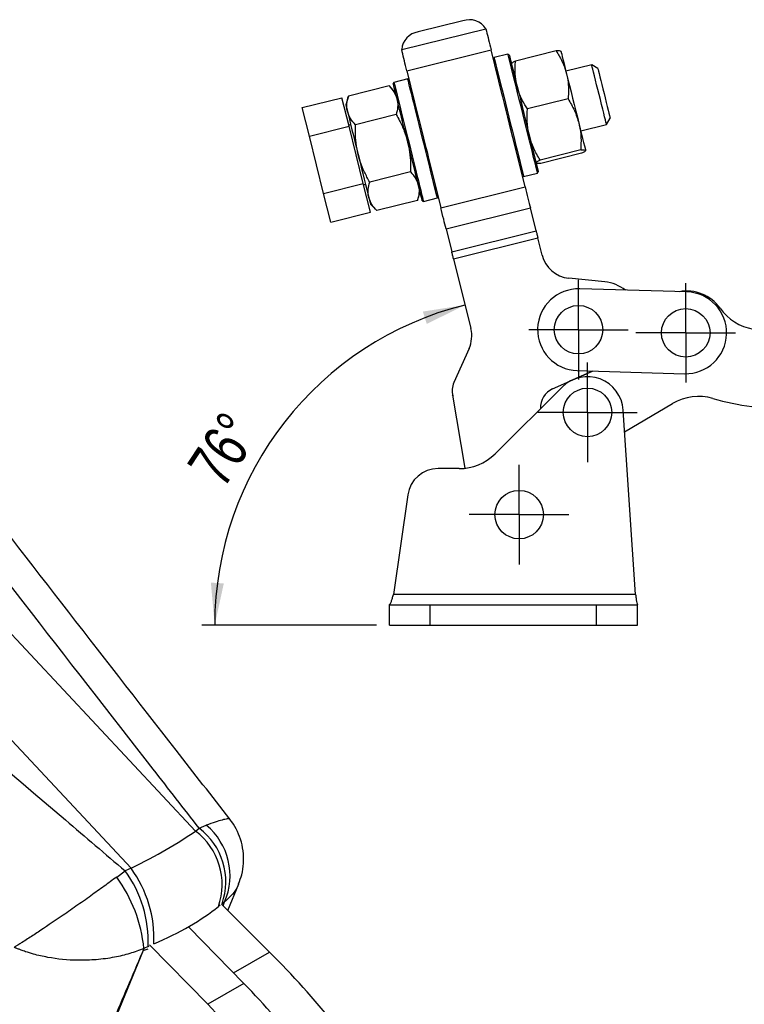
# Model space of a CAD drawing. Extents: x 23 to 201, y 8 to 142.
# Tile 26 of 28: x 151 to 180, y 104 to 142. Entities that reach past the tile are written whole.
import ezdxf

# ---------------------------------------------------------------- set-up
doc = ezdxf.new("R2010")
doc.units = 0
doc.header["$LTSCALE"] = 0.5
doc.layers.get('0').update_dxf_attribs({"linetype": 'CONTINUOUS'})
doc.styles.add('SLDTEXTSTYLE0', font='TXT', dxfattribs={"width": 0.75})
doc.dimstyles.new('SLDDIMSTYLE5', dxfattribs={"dimtxt": 1.75, "dimasz": 1.651, "dimexe": 0, "dimexo": 0.0625, "dimgap": 0.4375, "dimtad": 1, "dimdec": 4, "dimlfac": 1.25, "dimzin": 12, "dimtxsty": 'SLDTEXTSTYLE0', "dimsah": 1, "dimcen": 0.09, "dimazin": 3, "dimtfac": 1, "dimtdec": 0, "dimtofl": 0, "dimtmove": 0, "dimatfit": 3, "dimtolj": 1, "dimtzin": 12})

# ---------------------------------------------------------------- blocks, each defined once
blk = doc.blocks.new('_D_10')
at = {"color": 179, "linetype": 'CONTINUOUS'}
blk.add_line((165.298, 118.743), (158.46, 118.743), dxfattribs=at)
blk.add_arc((171.869, 118.743), 12.909, 103.942, 180, dxfattribs=at)
for points in [[(168.759, 131.272), (167.108, 131.016), (167.262, 130.531)], [(158.96, 118.743), (159.318, 120.375), (158.811, 120.407)]]:
    blk.add_solid(points, dxfattribs=at)
at = {"color": 179, "linetype": 'CONTINUOUS', "insert": (157.832, 124.992, 0.04), "char_height": 1.75, "attachment_point": 1, "rotation": 56.7493, "style": 'SLDTEXTSTYLE0'}
blk.add_mtext('76°', dxfattribs=at)
blk = doc.blocks.new('SW_CENTERMARKSYMBOL_9')
at = {"color": 0, "linetype": 'CONTINUOUS'}
for p, q in [((0, 1), (0, 1.95)), ((0, 0), (0, 1)), ((-1, 0), (-1.95, 0)), ((0, 0), (-1, 0)), ((0, 0), (0, -1)), ((0, 0), (1, 0)), ((1, 0), (1.95, 0)), ((0, -1), (0, -1.95))]:
    blk.add_line(p, q, dxfattribs=at)
blk = doc.blocks.new('SW_CENTERMARKSYMBOL_10')
at = {"color": 0, "linetype": 'CONTINUOUS'}
for p, q in [((0, 1), (0, 1.95)), ((0, 0), (0, 1)), ((-1, 0), (-1.95, 0)), ((0, 0), (-1, 0)), ((0, 0), (0, -1)), ((0, 0), (1, 0)), ((1, 0), (1.95, 0)), ((0, -1), (0, -1.95))]:
    blk.add_line(p, q, dxfattribs=at)
blk = doc.blocks.new('SW_CENTERMARKSYMBOL_11')
at = {"color": 0, "linetype": 'CONTINUOUS'}
for p, q in [((0, 1), (0, 1.95)), ((0, 0), (0, 1)), ((-1, 0), (-1.95, 0)), ((0, 0), (-1, 0)), ((0, 0), (0, -1)), ((0, 0), (1, 0)), ((1, 0), (1.95, 0)), ((0, -1), (0, -1.95))]:
    blk.add_line(p, q, dxfattribs=at)
blk = doc.blocks.new('SW_CENTERMARKSYMBOL_12')
at = {"color": 0, "linetype": 'CONTINUOUS'}
for p, q in [((0, 1), (0, 1.95)), ((0, 0), (0, 1)), ((-1, 0), (-1.95, 0)), ((0, 0), (-1, 0)), ((0, 0), (0, -1)), ((0, 0), (1, 0)), ((1, 0), (1.95, 0)), ((0, -1), (0, -1.95))]:
    blk.add_line(p, q, dxfattribs=at)

msp = doc.modelspace()

# ---------------------------------------------------------------- linework, layer by layer
at = {"color": 7, "linetype": 'CONTINUOUS'}
for p, q in [((168.677182, 142.392848), (166.930209, 141.959157)), ((166.280734, 141.269524), (169.573779, 142.08703)), ((169.573779, 142.08703), (169.599461, 141.998101)), ((169.573779, 142.08703), (169.588173, 142.029049)), ((166.299624, 141.17891), (166.280734, 141.269524)), ((166.295128, 141.211543), (166.280734, 141.269524)), ((166.481782, 140.44515), (169.781619, 141.264341)), ((170.232103, 139.449721), (169.781619, 141.264341)), ((170.441975, 141.094578), (169.898473, 140.959653)), ((170.490434, 141.065394), (170.441975, 141.094578)), ((172.3295, 141.216803), (170.73516, 140.821005)), ((169.898473, 140.959653), (169.869289, 140.911193)), ((173.720366, 140.672021), (172.711004, 140.421445)), ((173.962662, 140.526102), (173.720366, 140.672021)), ((166.481782, 140.44515), (166.932266, 138.630529)), ((165.97749, 139.98626), (165.948306, 139.9378)), ((166.520992, 140.121185), (165.97749, 139.98626)), ((166.569452, 140.092001), (166.520992, 140.121185)), ((165.787127, 139.845652), (164.192787, 139.449854)), ((166.035044, 139.588406), (165.787127, 139.845652)), ((162.388909, 139.002037), (163.941774, 139.387539)), ((164.219986, 138.266855), (163.941774, 139.387539)), ((164.192787, 139.449854), (164.093964, 139.106528)), ((172.794359, 139.344275), (171.200019, 138.948476)), ((162.667121, 137.881354), (162.388909, 139.002037)), ((166.065339, 138.724969), (164.470999, 138.329171)), ((174.298619, 138.342725), (174.44454, 138.585021)), ((162.667121, 137.881354), (164.219986, 138.266855)), ((164.286715, 138.330096), (164.209071, 138.310821)), ((164.77641, 136.025489), (164.219986, 138.266855)), ((173.289257, 138.092148), (174.298619, 138.342725)), ((163.223546, 135.639986), (162.667121, 137.881354)), ((171.113497, 135.899322), (170.643706, 137.791716)), ((173.29162, 137.34123), (171.69728, 136.945431)), ((173.324021, 137.210712), (171.729681, 136.814913)), ((167.343869, 136.972523), (167.81366, 135.08013)), ((166.621763, 136.483602), (165.027424, 136.087804)), ((171.054979, 136.301059), (171.598482, 136.435985)), ((171.598482, 136.435985), (171.627666, 136.484444)), ((171.00652, 136.330243), (171.054979, 136.301059)), ((163.223546, 135.639986), (164.77641, 136.025489)), ((165.054622, 134.904806), (164.77641, 136.025489)), ((164.787324, 135.981524), (164.864968, 136.000799)), ((166.899976, 135.362919), (166.998799, 135.706244)), ((167.81366, 135.08013), (171.113497, 135.899322)), ((163.501758, 134.519303), (163.223546, 135.639986)), ((166.899976, 135.362919), (165.305636, 134.96712)), ((167.085537, 135.35685), (167.133996, 135.327666)), ((167.133996, 135.327666), (167.677499, 135.462592)), ((167.677499, 135.462592), (167.706683, 135.511051)), ((163.501758, 134.519303), (165.054622, 134.904806)), ((165.057719, 135.224367), (165.305636, 134.96712)), ((168.018104, 134.256599), (171.317941, 135.075791)), ((171.542344, 134.171858), (171.317941, 135.075791)), ((168.018104, 134.256599), (168.242507, 133.352666)), ((168.242507, 133.352666), (171.542344, 134.171858)), ((168.310655, 133.078156), (171.610492, 133.897348)), ((171.776971, 133.226744), (171.610492, 133.897348)), ((168.310655, 133.078156), (168.988666, 130.347017)), ((174.230263, 132.177389), (172.81917, 132.322134)), ((177.447443, 131.783186), (173.249219, 131.905304)), ((168.920142, 129.569513), (168.326657, 128.237484)), ((172.189014, 127.9906), (172.97813, 128.344304)), ((172.986224, 128.347932), (173.748127, 128.689438)), ((173.75424, 128.689261), (172.986224, 128.347932)), ((173.156177, 128.706657), (177.354401, 128.584539)), ((172.568718, 128.062389), (169.934753, 125.448875)), ((168.273427, 127.749549), (168.751218, 124.881303)), ((168.280974, 127.719148), (168.273427, 127.749549)), ((175.009539, 126.304068), (176.883304, 127.416392)), ((142.800776, 127.159397), (158.209802, 110.680788)), ((175.438494, 119.943275), (174.951629, 127.162787)), ((140.276398, 125.702105), (155.685424, 109.223496)), ((168.526062, 124.868589), (167.706531, 124.868589)), ((166.51895, 123.840788), (165.953811, 119.943275)), ((175.438494, 119.943275), (165.953811, 119.943275)), ((165.797981, 119.543275), (165.797981, 119.544497)), ((165.797981, 118.743275), (165.797981, 119.543275)), ((165.797981, 119.543275), (167.397982, 119.543275)), ((167.397982, 118.743275), (167.397982, 119.543275)), ((167.397982, 119.543275), (173.910968, 119.543275)), ((173.910968, 118.743275), (173.910968, 119.543275)), ((173.910968, 119.543275), (175.510968, 119.543275)), ((175.510968, 119.544497), (175.510968, 119.543275)), ((175.510968, 118.743275), (175.510968, 119.543275)), ((165.797981, 118.743275), (167.397982, 118.743275)), ((167.397982, 118.743275), (173.910968, 118.743275)), ((173.910968, 118.743275), (175.510968, 118.743275)), ((158.209802, 110.680788), (158.35388, 110.791961)), ((158.35388, 110.791961), (158.632956, 110.90904)), ((155.122901, 108.882728), (155.457316, 109.11981)), ((155.685424, 109.223496), (155.457316, 109.11981)), ((159.476592, 107.572232), (159.903234, 108.620425)), ((161.108226, 105.944535), (159.224782, 107.823434)), ((159.34579, 107.90656), (159.24758, 107.835038)), ((160.103622, 104.717404), (157.954448, 106.914292)), ((156.164731, 106.012488), (154.00046, 100.779029)), ((156.164731, 106.012488), (156.349626, 106.077527)), ((156.351016, 106.162888), (156.188845, 106.084094)), ((158.689409, 103.900996), (156.411377, 106.229602)), ((159.699002, 105.131007), (161.108226, 105.944535)), ((160.103622, 104.717404), (158.689409, 103.900996))]:
    msp.add_line(p, q, dxfattribs=at)
at = {"color": 8, "linetype": 'CONTINUOUS'}
for p, q in [((159.103502, 107.723866), (159.097978, 107.710512)), ((159.174709, 107.778811), (159.103502, 107.723866)), ((159.24758, 107.835038), (159.228165, 107.820059)), ((159.286724, 107.761641), (159.34579, 107.90656)), ((156.351016, 106.162888), (156.392776, 106.18187))]:
    msp.add_line(p, q, dxfattribs=at)
at = {"color": 7, "linetype": 'CONTINUOUS', "flags": 128}
for points in [[(169.599461, 141.998101), (169.619228, 141.918477), (169.640173, 141.834106), (169.662144, 141.745604), (169.684982, 141.653609), (169.708521, 141.558789), (169.73259, 141.461835), (169.757015, 141.363449), (169.781619, 141.264341)], [(166.481782, 140.44515), (166.457178, 140.544256), (166.432753, 140.642643), (166.408684, 140.739597), (166.385145, 140.834416), (166.362307, 140.926411), (166.340336, 141.014915), (166.319391, 141.099284), (166.299624, 141.17891)], [(171.020229, 138.765281), (170.951837, 139.040775), (170.884405, 139.312401), (170.81888, 139.576346), (170.756181, 139.828906), (170.697189, 140.066536), (170.642732, 140.285898), (170.593574, 140.483914), (170.550405, 140.657805), (170.513832, 140.805128), (170.484367, 140.923817), (170.462425, 141.012204), (170.448313, 141.069049), (170.442229, 141.093556), (170.441975, 141.094578)], [(170.490434, 141.065394), (170.490684, 141.064388), (170.496666, 141.040292), (170.510543, 140.984393), (170.53212, 140.897479), (170.561093, 140.780769), (170.597057, 140.6359), (170.639507, 140.464908), (170.687845, 140.270192), (170.741395, 140.054486), (170.799404, 139.820817), (170.861057, 139.572466), (170.92549, 139.31292), (170.991798, 139.045821), (171.05905, 138.77492)], [(172.519071, 141.194584), (172.519524, 141.192759), (172.5282, 141.15781), (172.544951, 141.090334), (172.56949, 140.991486), (172.601398, 140.862956), (172.640128, 140.706944), (172.685018, 140.526121), (172.7353, 140.323579)], [(169.898473, 140.959653), (169.898727, 140.95863), (169.90481, 140.934124), (169.918922, 140.877278), (169.940865, 140.788891), (169.970329, 140.670203), (170.006903, 140.522879), (170.050071, 140.348989), (170.099229, 140.150972), (170.153687, 139.93161), (170.212679, 139.693981), (170.275377, 139.441421), (170.340902, 139.177475), (170.408334, 138.905849), (170.476726, 138.630356)], [(174.009493, 139.507373), (173.96063, 139.7042), (173.913173, 139.895364), (173.868487, 140.075366), (173.827857, 140.239029), (173.792453, 140.381642), (173.763293, 140.499105), (173.741215, 140.588038), (173.726855, 140.645882), (173.720627, 140.670972), (173.720366, 140.672021)], [(172.7353, 140.323579), (172.790113, 140.102784), (172.848519, 139.867514), (172.909519, 139.621793), (172.97207, 139.369829), (173.035101, 139.11593), (173.097534, 138.864441), (173.1583, 138.619666), (173.21636, 138.385792)], [(173.962662, 140.526102), (173.96369, 140.521961), (173.97186, 140.489052), (173.987921, 140.424353), (174.011328, 140.330069), (174.041281, 140.20941), (174.076763, 140.066484), (174.116564, 139.906161), (174.159328, 139.733897), (174.203601, 139.555561)], [(166.516921, 137.647326), (166.44967, 137.918227), (166.383362, 138.185326), (166.318929, 138.444872), (166.257275, 138.693223), (166.199266, 138.926892), (166.145717, 139.142598), (166.097378, 139.337314), (166.054929, 139.508306), (166.018965, 139.653175), (165.989991, 139.769885), (165.968415, 139.856799), (165.954538, 139.912697), (165.948555, 139.936794), (165.948306, 139.9378)], [(165.97749, 139.98626), (165.977744, 139.985237), (165.983828, 139.960731), (165.997939, 139.903885), (166.019882, 139.815498), (166.049347, 139.696809), (166.08592, 139.549486), (166.129089, 139.375596), (166.178247, 139.177579), (166.232704, 138.958216), (166.291696, 138.720588), (166.354395, 138.468028), (166.41992, 138.204082), (166.487351, 137.932456), (166.555743, 137.656963)], [(167.099246, 137.791888), (167.030854, 138.067382), (166.963422, 138.339008), (166.897897, 138.602953), (166.835198, 138.855513), (166.776207, 139.093143), (166.721749, 139.312505), (166.672591, 139.510521), (166.629423, 139.684412), (166.592849, 139.831735), (166.563384, 139.950424), (166.541442, 140.038811), (166.52733, 140.095656), (166.521247, 140.120162), (166.520992, 140.121185)], [(174.203601, 139.555561), (174.247873, 139.377224), (174.290638, 139.204962), (174.330439, 139.044637), (174.36592, 138.901712), (174.395874, 138.781054), (174.41928, 138.686769), (174.435342, 138.622071), (174.443512, 138.589161), (174.44454, 138.585021)], [(170.437904, 138.620719), (170.370652, 138.89162), (170.304344, 139.158719), (170.239911, 139.418265), (170.232103, 139.449721)], [(174.298619, 138.342725), (174.298359, 138.343775), (174.29213, 138.368865), (174.27777, 138.426709), (174.255692, 138.515642), (174.226532, 138.633104), (174.191128, 138.775718), (174.150498, 138.93938), (174.105812, 139.119383), (174.058355, 139.310547), (174.009493, 139.507373)], [(164.093964, 139.106528), (164.098086, 139.089922), (164.110383, 139.040387), (164.130644, 138.958772), (164.158523, 138.846473)], [(164.158523, 138.846473), (164.193541, 138.70541), (164.235102, 138.537999), (164.282492, 138.347103), (164.334902, 138.135988), (164.391435, 137.908266), (164.451122, 137.667836), (164.512943, 137.41881), (164.575841, 137.165447)], [(171.598482, 136.435985), (171.598228, 136.437008), (171.592144, 136.461514), (171.578032, 136.518359), (171.55609, 136.606747), (171.526625, 136.725435), (171.490052, 136.872759), (171.446883, 137.046649), (171.397725, 137.244665), (171.343268, 137.464028), (171.284276, 137.701657), (171.221577, 137.954216), (171.156052, 138.218162), (171.08862, 138.489788), (171.020229, 138.765281)], [(171.05905, 138.77492), (171.126302, 138.504017), (171.19261, 138.236918), (171.257043, 137.977372), (171.318697, 137.729021), (171.376706, 137.495352), (171.430255, 137.279646), (171.478594, 137.08493), (171.521043, 136.913938), (171.557007, 136.76907), (171.585981, 136.652359), (171.607557, 136.565445), (171.621434, 136.509547), (171.627416, 136.48545), (171.627666, 136.484444)], [(166.932266, 138.630529), (166.940075, 138.599073), (167.004508, 138.339527), (167.070816, 138.072428), (167.138067, 137.801526)], [(170.643706, 137.791716), (170.635897, 137.823171), (170.571464, 138.082717), (170.505156, 138.349816), (170.437904, 138.620719)], [(170.476726, 138.630356), (170.545118, 138.354862), (170.61255, 138.083237), (170.678075, 137.819291), (170.740773, 137.566731), (170.799765, 137.329102), (170.854223, 137.109739), (170.903381, 136.911723), (170.946549, 136.737833), (170.983123, 136.590509), (171.012587, 136.471821), (171.03453, 136.383434), (171.048642, 136.326588), (171.054725, 136.302082), (171.054979, 136.301059)], [(173.21636, 138.385792), (173.27072, 138.166821), (173.32045, 137.9665), (173.364699, 137.788257), (173.402711, 137.63514), (173.433834, 137.509771), (173.457536, 137.414294), (173.473413, 137.350342), (173.481191, 137.31901)], [(167.085537, 135.35685), (167.085288, 135.357856), (167.079305, 135.381953), (167.065429, 135.437851), (167.043852, 135.524765), (167.014878, 135.641476), (166.978914, 135.786344), (166.936465, 135.957336), (166.888127, 136.152052), (166.834577, 136.367758), (166.776568, 136.601427), (166.714915, 136.849778), (166.650481, 137.109324), (166.584174, 137.376423), (166.516921, 137.647326)], [(166.555743, 137.656963), (166.624135, 137.381469), (166.691567, 137.109844), (166.757092, 136.845898), (166.819791, 136.593338), (166.878782, 136.355709), (166.93324, 136.136346), (166.982398, 135.93833), (167.025566, 135.764439), (167.06214, 135.617116), (167.091605, 135.498428), (167.113547, 135.410041), (167.127659, 135.353195), (167.133743, 135.328689), (167.133996, 135.327666)], [(167.677499, 135.462592), (167.677245, 135.463615), (167.671162, 135.48812), (167.65705, 135.544966), (167.635107, 135.633353), (167.605642, 135.752042), (167.569069, 135.899366), (167.5259, 136.073256), (167.476742, 136.271272), (167.422285, 136.490635), (167.363293, 136.728264), (167.300594, 136.980823), (167.23507, 137.244769), (167.167638, 137.516395), (167.099246, 137.791888)], [(167.138067, 137.801526), (167.205319, 137.530624), (167.271627, 137.263525), (167.33606, 137.003979), (167.343869, 136.972523)], [(164.575841, 137.165447), (164.638739, 136.912086), (164.70056, 136.663059), (164.760248, 136.422628), (164.81678, 136.194907), (164.869189, 135.983793), (164.91658, 135.792896), (164.95814, 135.625485), (164.993159, 135.484422)], [(171.113497, 135.899322), (171.141837, 135.785166), (171.169903, 135.67211), (171.197426, 135.561242), (171.224141, 135.45363), (171.249791, 135.35031), (171.274128, 135.252278), (171.296917, 135.160477), (171.317941, 135.075791)], [(164.993159, 135.484422), (165.021038, 135.372123), (165.041299, 135.290507), (165.053596, 135.240973), (165.057719, 135.224367)], [(168.018104, 134.256599), (167.99708, 134.341284), (167.974291, 134.433085), (167.949954, 134.531118), (167.924304, 134.634438), (167.89759, 134.74205), (167.870066, 134.852918), (167.842, 134.965974), (167.81366, 135.08013)], [(171.542344, 134.171858), (171.549352, 134.143629), (171.556949, 134.113029), (171.565061, 134.080352), (171.573611, 134.045912), (171.582516, 134.010041), (171.59169, 133.973085), (171.601046, 133.9354), (171.610492, 133.897348)], [(168.310655, 133.078156), (168.301209, 133.116207), (168.291853, 133.153893), (168.282679, 133.190849), (168.273774, 133.22672), (168.265224, 133.261159), (168.257112, 133.293837), (168.249515, 133.324437), (168.242507, 133.352666)]]:
    msp.add_lwpolyline(points, dxfattribs=at)
at = {"color": 7, "linetype": 'CONTINUOUS'}
for centre in [(173.202698, 130.305981), (177.400922, 130.183862), (173.554802, 127.068589), (170.877982, 123.068589)]:
    msp.add_circle(centre, 0.95, dxfattribs=at)
for centre, radius, start, end in [((168.940198, 141.696729), 0.74415, 31.6340668, 110.698225), ((167.02329, 141.220852), 0.744149, 97.1855916, 176.2498759), ((172.941619, 133.51587), 1.2, 193.9419603, 264.1432718), ((173.202698, 130.305981), 1.6, 88.3338457, 268.3338457), ((174.066997, 130.585741), 1.6, 52.3826712, 84.1432718), ((177.442669, 130.219513), 1.6, 35.3693121, 100.6544099), ((177.400922, 130.183862), 1.6, 268.3338457, 88.3338457), ((180.378246, 132.303353), 2, 215.3693121, 260.1501224), ((167.824018, 130.057891), 1.2, 335.984667, 13.9419603), ((173.554802, 127.068589), 1.4, 3.858035, 134.776711), ((169.057406, 127.911899), 0.8, 155.984667, 193.9419603), ((172.51623, 127.26058), 0.8, 114.1432718, 183.0751629), ((177.90423, 125.696593), 2, 73.6885028, 120.6946531), ((181.166966, 136.845976), 9.616979, 253.6885028, 272.2139482), ((168.526062, 126.868589), 2, 270, 314.776711), ((167.706531, 123.668589), 1.2, 90, 171.7496148), ((156.643697, 108.593932), 2.609149, 340.5206468, 53.11319), ((156.787775, 108.705104), 2.609148, 340.5206266, 53.113202), ((157.001854, 108.935933), 2.560009, 336.2906498, 50.4205896), ((151.729302, 106.379538), 4.62679, 357.3161288, 36.3176998), ((151.957407, 106.483223), 4.626793, 357.3161511, 36.3176857), ((150.513118, 105.524638), 5.703233, 5.6294615, 36.0722338), ((137.445915, 82.092285), 33.598137, 32.2032121, 45.2290383), ((135.870258, 81.160346), 33.796316, 32.2230831, 44.1892329), ((135.80135, 81.106109), 33.883531, 32.2385394, 44.1737765), ((134.387137, 80.289701), 33.883531, 32.2385394, 44.1737765)]:
    msp.add_arc(centre, radius, start, end, dxfattribs=at)
for major_axis, ratio, start_param, end_param in [((10.645906, 3.593683), 0.215786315, 5.286864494, 5.635930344), ((11.345733, 1.158854), 0.406518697, 5.372526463, 5.721592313)]:
    msp.add_ellipse((149.249509, 109.199191), major_axis=major_axis, ratio=ratio, start_param=start_param, end_param=end_param, dxfattribs=at)
for points, knots in [([(172.519071, 141.194584), (172.51848, 141.196079), (172.514005, 141.207404), (172.47066, 141.22009), (172.37684, 141.217905), (172.3295, 141.216803)], [0, 0, 0, 0, 0.070062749, 0.530770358, 1, 1, 1, 1]), ([(172.3295, 141.216803), (172.369948, 141.152176), (172.477583, 140.980199), (172.627127, 140.685955), (172.699089, 140.444882), (172.7353, 140.323579)], [0, 0, 0, 0, 0.230235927, 0.61266742, 1, 1, 1, 1]), ([(170.73516, 140.821005), (170.689334, 140.798377), (170.596843, 140.752706), (170.584312, 140.72612), (170.57799, 140.712706)], [0, 0, 0, 0, 0.495457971, 1, 1, 1, 1]), ([(170.794219, 139.841701), (170.769758, 139.964166), (170.720483, 140.210868), (170.714799, 140.540892), (170.729633, 140.744964), (170.73516, 140.821005)], [0, 0, 0, 0, 0.3821176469, 0.7697644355, 1, 1, 1, 1]), ([(172.7353, 140.323579), (172.752322, 140.24474), (172.795152, 140.04638), (172.818155, 139.718126), (172.80232, 139.469338), (172.794359, 139.344275)], [0, 0, 0, 0, 0.247004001, 0.621475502, 1, 1, 1, 1]), ([(165.787127, 139.845652), (165.858175, 139.76668), (166.001574, 139.607287), (166.06673, 139.421891), (166.099603, 139.32835)], [0, 0, 0, 0, 0.495457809, 1, 1, 1, 1]), ([(171.200019, 138.948476), (171.135116, 139.054229), (171.00472, 139.266696), (170.87129, 139.567522), (170.816045, 139.764056), (170.794219, 139.841701)], [0, 0, 0, 0, 0.374792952, 0.75299587, 1, 1, 1, 1]), ([(164.158523, 138.846473), (164.155434, 138.859801), (164.132031, 138.960769), (164.122815, 139.159813), (164.169321, 139.352585), (164.192787, 139.449854)], [0, 0, 0, 0, 0.070062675, 0.530770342, 1, 1, 1, 1]), ([(166.099603, 139.32835), (166.102692, 139.315022), (166.126094, 139.214054), (166.135312, 139.01501), (166.088806, 138.822238), (166.065339, 138.724969)], [0, 0, 0, 0, 0.070062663, 0.530770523, 1, 1, 1, 1]), ([(172.794359, 139.344275), (172.883194, 139.193653), (173.062494, 138.889647), (173.164761, 138.554758), (173.21636, 138.385792)], [0, 0, 0, 0, 0.495457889, 1, 1, 1, 1]), ([(164.470999, 138.329171), (164.399951, 138.408143), (164.256552, 138.567535), (164.191396, 138.752932), (164.158523, 138.846473)], [0, 0, 0, 0, 0.495457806, 1, 1, 1, 1]), ([(171.275279, 137.903914), (171.269595, 137.927695), (171.226534, 138.107855), (171.180248, 138.456212), (171.193389, 138.783389), (171.200019, 138.948476)], [0, 0, 0, 0, 0.0700630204, 0.530770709, 1, 1, 1, 1]), ([(166.065339, 138.724969), (166.109227, 138.646487), (166.226014, 138.437644), (166.390821, 138.08192), (166.47471, 137.792804), (166.516921, 137.647326)], [0, 0, 0, 0, 0.230236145, 0.612667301, 1, 1, 1, 1]), ([(173.21636, 138.385792), (173.222044, 138.362011), (173.265106, 138.181851), (173.31139, 137.833494), (173.29825, 137.506317), (173.29162, 137.34123)], [0, 0, 0, 0, 0.070063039, 0.530770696, 1, 1, 1, 1]), ([(164.575841, 137.165447), (164.54546, 137.311761), (164.484257, 137.606505), (164.463308, 137.998024), (164.468911, 138.239276), (164.470999, 138.329171)], [0, 0, 0, 0, 0.3821176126, 0.7697643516, 1, 1, 1, 1]), ([(166.516921, 137.647326), (166.53777, 137.553076), (166.590226, 137.315938), (166.628612, 136.925721), (166.624055, 136.631503), (166.621763, 136.483602)], [0, 0, 0, 0, 0.247004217, 0.621475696, 1, 1, 1, 1]), ([(171.69728, 136.945431), (171.608445, 137.096053), (171.429145, 137.400059), (171.326878, 137.734948), (171.275279, 137.903914)], [0, 0, 0, 0, 0.495457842, 1, 1, 1, 1]), ([(173.29162, 137.34123), (173.342708, 137.342661), (173.44582, 137.345549), (173.469329, 137.32791), (173.481191, 137.31901)], [0, 0, 0, 0, 0.4954579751, 1, 1, 1, 1]), ([(173.481191, 137.31901), (173.481368, 137.317412), (173.482709, 137.305311), (173.45033, 137.273824), (173.36638, 137.231877), (173.324021, 137.210712)], [0, 0, 0, 0, 0.070062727, 0.530770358, 1, 1, 1, 1]), ([(165.027424, 136.087804), (164.956908, 136.216167), (164.815234, 136.474061), (164.666422, 136.836848), (164.601493, 137.07239), (164.575841, 137.165447)], [0, 0, 0, 0, 0.37479299, 0.7529956, 1, 1, 1, 1]), ([(171.54011, 136.837132), (171.539933, 136.83873), (171.538592, 136.850834), (171.570971, 136.882319), (171.654921, 136.924265), (171.69728, 136.945431)], [0, 0, 0, 0, 0.070062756, 0.530770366, 1, 1, 1, 1]), ([(171.729681, 136.814913), (171.678594, 136.813482), (171.575481, 136.810594), (171.551972, 136.828233), (171.54011, 136.837132)], [0, 0, 0, 0, 0.495457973, 1, 1, 1, 1]), ([(166.621763, 136.483602), (166.692812, 136.40463), (166.836211, 136.245237), (166.901366, 136.05984), (166.93424, 135.9663)], [0, 0, 0, 0, 0.495458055, 1, 1, 1, 1]), ([(164.993159, 135.484422), (164.99007, 135.49775), (164.966668, 135.59872), (164.95745, 135.797761), (165.003957, 135.990534), (165.027424, 136.087804)], [0, 0, 0, 0, 0.070062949, 0.530770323, 1, 1, 1, 1]), ([(166.93424, 135.9663), (166.937329, 135.952972), (166.960731, 135.852004), (166.969949, 135.65296), (166.923442, 135.460188), (166.899976, 135.362919)], [0, 0, 0, 0, 0.07006264, 0.530770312, 1, 1, 1, 1]), ([(165.305636, 134.96712), (165.234588, 135.046093), (165.091189, 135.205486), (165.026033, 135.390882), (164.993159, 135.484422)], [0, 0, 0, 0, 0.495458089, 1, 1, 1, 1]), ([(158.35388, 110.791961), (157.753947, 111.562104), (153.756046, 116.694271), (149.774281, 121.831147), (146.390028, 126.197173)], [0, 0, 0, 0, 0.150061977, 1, 1, 1, 1]), ([(159.556729, 111.145923), (158.853352, 112.047066), (155.156193, 116.783739), (151.310272, 121.74866), (148.164016, 125.811187), (147.992868, 126.032178)], [0, 0, 0, 0, 0.181780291, 0.955490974, 1, 1, 1, 1]), ([(139.829958, 122.410125), (144.262171, 118.649073), (149.476919, 114.223984), (154.676984, 109.785811), (155.457316, 109.11981)], [0, 0, 0, 0, 0.849938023, 1, 1, 1, 1]), ([(165.797981, 119.544497), (165.810967, 119.553788), (165.836939, 119.57237), (165.875896, 119.665994), (165.914854, 119.793862), (165.940825, 119.893471), (165.953811, 119.943275)], [0, 0, 0, 0, 0.2500003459, 0.4999999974, 0.7500001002, 1, 1, 1, 1]), ([(175.438494, 119.943275), (175.444533, 119.893471), (175.456612, 119.793863), (175.474731, 119.665994), (175.492849, 119.57237), (175.504928, 119.553788), (175.510968, 119.544497)], [0, 0, 0, 0, 0.249999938, 0.500000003, 0.749999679, 1, 1, 1, 1]), ([(159.896259, 108.618057), (159.940964, 108.735857), (160.038116, 108.991855), (160.101136, 109.43004), (160.088082, 109.899973), (159.985873, 110.359241), (159.808455, 110.764289), (159.657734, 111.025132), (159.558522, 111.135456), (159.551631, 111.143119)], [0, 0, 0, 0, 0.141698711, 0.307933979, 0.491664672, 0.665252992, 0.830191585, 0.988204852, 1, 1, 1, 1]), ([(155.122901, 108.882728), (154.960023, 108.762871), (154.634227, 108.523126), (154.094914, 108.135431), (153.527806, 107.73489), (152.817227, 107.242637), (152.175132, 106.810381), (151.768219, 106.544338), (151.562764, 106.412102), (151.44623, 106.3374), (151.311096, 106.252128), (151.232473, 106.202946), (151.185744, 106.173888), (151.157645, 106.156483), (151.140639, 106.14597), (151.129969, 106.13939), (151.124132, 106.135786), (151.119153, 106.132721), (151.116449, 106.131055), (151.114143, 106.129634)], [0, 0, 0, 0, 0.1168199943, 0.2336693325, 0.3665833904, 0.4995480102, 0.7221108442, 0.8350103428, 0.8351829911, 0.9002689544, 0.9392614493, 0.9629224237, 0.9773464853, 0.986154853, 0.9915372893, 0.9948270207, 0.9971814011, 0.9975966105, 1, 1, 1, 1]), ([(156.188845, 106.084094), (156.006696, 106.014807), (155.642351, 105.876215), (155.011689, 105.728287), (154.327076, 105.636193), (153.440206, 105.606911), (152.60184, 105.69014), (152.045234, 105.817088), (151.759398, 105.895848), (151.595389, 105.945704), (151.401815, 106.01393), (151.287829, 106.057616), (151.219564, 106.085111), (151.178316, 106.102226), (151.153275, 106.112807), (151.137536, 106.11953), (151.128909, 106.123244), (151.121552, 106.126418), (151.117553, 106.128154), (151.114143, 106.129634)], [0, 0, 0, 0, 0.116818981, 0.233667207, 0.366581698, 0.499546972, 0.722073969, 0.834976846, 0.835183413, 0.900263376, 0.939254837, 0.962916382, 0.977341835, 0.986151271, 0.991534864, 0.994825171, 0.997181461, 0.997596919, 1, 1, 1, 1]), ([(156.188845, 106.084094), (155.807285, 105.184314), (155.04586, 103.388752), (154.276783, 101.590559), (153.8931, 100.693463)], [0, 0, 0, 0, 0.501113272, 1, 1, 1, 1])]:
    msp.add_open_spline(points, degree=3, knots=knots, dxfattribs=at)
at = {"color": 8, "linetype": 'CONTINUOUS'}
for points, knots in [([(159.546144, 111.138582), (159.547926, 111.141401), (159.566761, 111.171194), (159.459417, 111.160399), (159.275915, 111.126068), (158.99442, 111.040281), (158.753434, 110.952783), (158.632956, 110.90904)], [0, 0, 0, 0, 0.027063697, 0.286030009, 0.544897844, 0.772477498, 1, 1, 1, 1]), ([(159.890364, 108.620094), (159.881565, 108.589826), (159.840199, 108.447531), (159.665907, 108.202703), (159.453411, 108.00612), (159.34579, 107.90656)], [0, 0, 0, 0, 0.117660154, 0.553133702, 1, 1, 1, 1])]:
    msp.add_open_spline(points, degree=3, knots=knots, dxfattribs=at)

# ---------------------------------------------------------------- block references
at = {"color": 179, "linetype": 'CONTINUOUS'}
for name, p in [('SW_CENTERMARKSYMBOL_10', (173.202698, 130.305981)), ('SW_CENTERMARKSYMBOL_9', (177.400922, 130.183862)), ('SW_CENTERMARKSYMBOL_11', (173.554802, 127.068589)), ('SW_CENTERMARKSYMBOL_12', (170.877982, 123.068589))]:
    msp.add_blockref(name, p, dxfattribs=at)

# ---------------------------------------------------------------- dimensions: what is measured, and where the dimension line sits
dim = msp.add_angular_dim_2l(base=(161.700566, 126.696276), line1=((168.988666, 130.347017), (166.299624, 141.178909)), line2=((165.797982, 118.743275), (175.510968, 118.743275)), dimstyle='SLDDIMSTYLE5', dxfattribs=at)
dim.commit()
dim.dimension.update_dxf_attribs({"geometry": '_D_10', "text_midpoint": (161.073411, 125.821561), "dimtype": 162})

doc.saveas('drawing.dxf')
